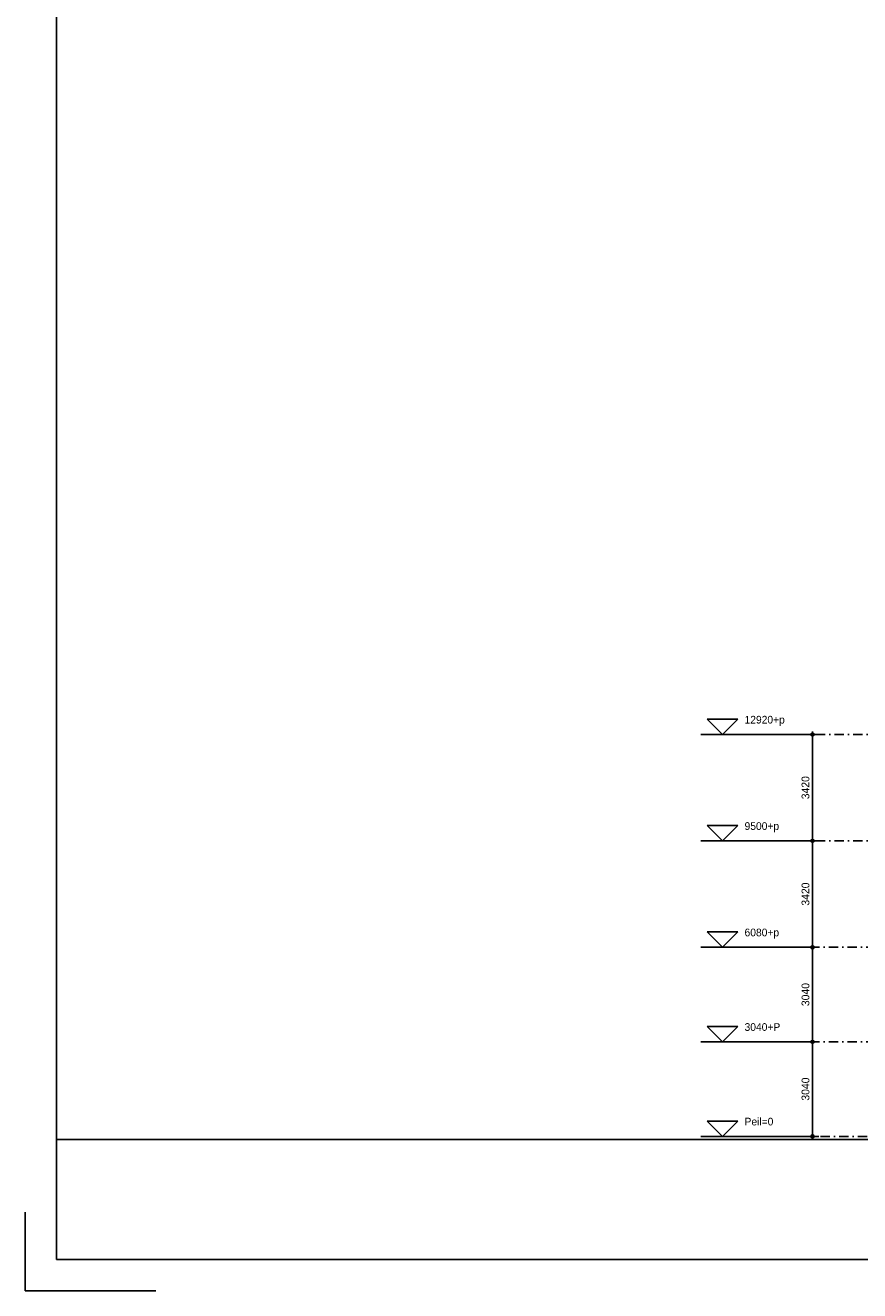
# Model space of a CAD drawing. Extents: x 0 to 140000, y 0 to 84100.
# Tile 1 of 48: x 0 to 26833, y 0 to 40679. Entities that reach past the tile are written whole.
import ezdxf
from ezdxf.enums import TextEntityAlignment as Align

# ---------------------------------------------------------------- set-up
doc = ezdxf.new("R2010")
doc.units = 0
doc.header["$LTSCALE"] = 100
doc.header["$MEASUREMENT"] = 0
doc.header["$PDMODE"] = 35
doc.header["$PDSIZE"] = 100
for name, pattern in [('B0201', [50, 31.25, -6.25, 6.25, -6.25]), ('B0403', [37.5, 25, -12.5]), ('DASHDOTX2', [2, 1, -0.5, 0, -0.5])]:
    doc.linetypes.add(name, pattern=pattern)
doc.layers.get('0').update_dxf_attribs({"linetype": 'CONTINUOUS'})
doc.layers.get('DEFPOINTS').update_dxf_attribs({"linetype": 'CONTINUOUS'})
for name, color, linetype in [('AL$7A---_STRAMIEN', 1, 'B0201'), ('AL11----_GRONDWERK', 4, 'CONTINUOUS'), ('AM$1A---_ALGEMEEN', 1, 'CONTINUOUS'), ('BL$8A---_HULPLIJNEN', 1, 'CONTINUOUS')]:
    doc.layers.add(name, color=color, linetype=linetype)
doc.styles.add('B-01', font='b-gbp')
doc.dimstyles.new('1732', dxfattribs={"dimscale": 100, "dimtxt": 2.5, "dimasz": 1, "dimexe": 0.18, "dimexo": 0.0625, "dimgap": 1, "dimtad": 1, "dimdec": 0, "dimzin": 0, "dimtxsty": 'B-01', "dimblk1": 'B-TOD', "dimblk2": 'B-TOD', "dimsah": 1, "dimcen": 1, "dimse1": 1, "dimse2": 1, "dimclrt": 2, "dimazin": 3, "dimtfac": 1, "dimtdec": 1, "dimtmove": 0, "dimatfit": 3, "dimtolj": 1, "dimtzin": 0})

# ---------------------------------------------------------------- blocks, each defined once
blk = doc.blocks.new('BORDER2')
for p, q in [((0, 0.03), (0, 0)), ((0, 0), (0.03, 0))]:
    blk.add_line(p, q)
blk = doc.blocks.new('BORDER')
at = {"linetype": 'BYBLOCK'}
for p, q in [((0, 1), (0, 0)), ((0, 0), (1, 0))]:
    blk.add_line(p, q, dxfattribs=at)
blk = doc.blocks.new('AS01PM01')
for p, q in [((-7, 7), (7, 7)), ((0, 0), (-7, 7)), ((0, 0), (7, 7)), ((-10, 0), (39.4, 0))]:
    blk.add_line(p, q)
at = {"color": 7, "style": 'B-01'}
blk.add_attdef('PEILM', text='', height=3.5, dxfattribs=at).set_placement((-10, 5), align=Align.RIGHT)
blk.add_attdef('OMSCHR', (10, 5), '', height=3.5, dxfattribs=at)
blk = doc.blocks.new('B-TOD')
for p, q in [((-1, 0), (1, 0)), ((0, -2), (0, 2))]:
    blk.add_line(p, q)
blk.add_circle((0, 0), 0.5)
blk = doc.blocks.new('*D14')
at = {"color": 0, "linetype": 'BYBLOCK'}
blk.add_line((25315, 3948), (25315, 6788), dxfattribs=at)
at = {"layer": 'DEFPOINTS', "color": 0, "linetype": 'BYBLOCK'}
for p in [(25315, 6888), (25486, 6888), (25486, 3848)]:
    blk.add_point(p, dxfattribs=at)
at = {"color": 0, "linetype": 'BYBLOCK', "xscale": 100, "yscale": 100, "zscale": 100}
for p, rotation in [((25315, 6888), 90), ((25315, 3848), 270)]:
    blk.add_blockref('B-TOD', p, dxfattribs=dict(at, rotation=rotation))
at = {"color": 2, "linetype": 'BYBLOCK', "insert": (25090, 5368), "char_height": 250, "attachment_point": 5, "rotation": 90, "style": 'B-01'}
blk.add_mtext('\\A1;3040', dxfattribs=at)
blk = doc.blocks.new('*D13')
at = {"color": 0, "linetype": 'BYBLOCK'}
blk.add_line((25315, 8100), (25315, 10940), dxfattribs=at)
at = {"layer": 'DEFPOINTS', "color": 0, "linetype": 'BYBLOCK'}
for p in [(25315, 11040), (25486, 11040), (25486, 8000)]:
    blk.add_point(p, dxfattribs=at)
at = {"color": 0, "linetype": 'BYBLOCK', "xscale": 100, "yscale": 100, "zscale": 100}
for p, rotation in [((25315, 11040), 90), ((25315, 8000), 270)]:
    blk.add_blockref('B-TOD', p, dxfattribs=dict(at, rotation=rotation))
at = {"color": 2, "linetype": 'BYBLOCK', "insert": (25090, 9520), "char_height": 250, "attachment_point": 5, "rotation": 90, "style": 'B-01'}
blk.add_mtext('\\A1;3040', dxfattribs=at)
blk = doc.blocks.new('*D12')
at = {"color": 0, "linetype": 'BYBLOCK'}
blk.add_line((25315, 11140), (25315, 14360), dxfattribs=at)
at = {"layer": 'DEFPOINTS', "color": 0, "linetype": 'BYBLOCK'}
for p in [(25315, 14460), (25486, 14460), (25486, 11040)]:
    blk.add_point(p, dxfattribs=at)
at = {"color": 0, "linetype": 'BYBLOCK', "xscale": 100, "yscale": 100, "zscale": 100}
for p, rotation in [((25315, 14460), 90), ((25315, 11040), 270)]:
    blk.add_blockref('B-TOD', p, dxfattribs=dict(at, rotation=rotation))
at = {"color": 2, "linetype": 'BYBLOCK', "insert": (25090, 12750), "char_height": 250, "attachment_point": 5, "rotation": 90, "style": 'B-01'}
blk.add_mtext('\\A1;3420', dxfattribs=at)
blk = doc.blocks.new('*D11')
at = {"color": 0, "linetype": 'BYBLOCK'}
blk.add_line((25315, 14560), (25315, 17780), dxfattribs=at)
at = {"layer": 'DEFPOINTS', "color": 0, "linetype": 'BYBLOCK'}
for p in [(25315, 17880), (25486, 17880), (25486, 14460)]:
    blk.add_point(p, dxfattribs=at)
at = {"color": 0, "linetype": 'BYBLOCK', "xscale": 100, "yscale": 100, "zscale": 100}
for p, rotation in [((25315, 17880), 90), ((25315, 14460), 270)]:
    blk.add_blockref('B-TOD', p, dxfattribs=dict(at, rotation=rotation))
at = {"color": 2, "linetype": 'BYBLOCK', "insert": (25090, 16170), "char_height": 250, "attachment_point": 5, "rotation": 90, "style": 'B-01'}
blk.add_mtext('\\A1;3420', dxfattribs=at)

msp = doc.modelspace()

# ---------------------------------------------------------------- linework, layer by layer
at = {"layer": 'AL$7A---_STRAMIEN', "color": 1, "linetype": 'DASHDOTX2', "ltscale": 3}
for p, q in [((79726.4, 17880.4), (25202.9, 17880.4)), ((79726.4, 14460.4), (25202.9, 14460.4)), ((49542.8, 11040.4), (25202.9, 11040.4)), ((49542.8, 8000.4), (25202.9, 8000.4)), ((81078.4, 4960.4), (25200, 4960.4))]:
    msp.add_line(p, q, dxfattribs=at)
at = {"layer": 'AL11----_GRONDWERK'}
msp.add_line((1000, 4860.4), (86714.6, 4860.4), dxfattribs=at)

# ---------------------------------------------------------------- block references
at = {"layer": 'AM$1A---_ALGEMEEN', "xscale": 70.5, "yscale": 70.5, "zscale": 70.5}
for p, values in [((22425.2, 17880.4), {'OMSCHR': '12920+p'}), ((22425.2, 14460.4), {'OMSCHR': '9500+p'}), ((22425.2, 11040.4), {'OMSCHR': '6080+p'}), ((22425.2, 8000.4), {'OMSCHR': '3040+P'}), ((22425.2, 4960.4), {'OMSCHR': 'Peil=0'})]:
    msp.add_blockref('AS01PM01', p, dxfattribs=at).add_auto_attribs(values)
at = {"layer": 'BL$8A---_HULPLIJNEN', "xscale": 140000, "yscale": 84100, "zscale": 140000}
msp.add_blockref('BORDER2', (0, 0), dxfattribs=at)
at = {"layer": 'BL$8A---_HULPLIJNEN', "linetype": 'B0403', "xscale": 138000, "yscale": 82100, "zscale": 138000}
msp.add_blockref('BORDER', (1000, 1000), dxfattribs=at)

# ---------------------------------------------------------------- dimensions: what is measured, and where the dimension line sits
at = {"layer": 'AM$1A---_ALGEMEEN'}
for base, p1, p2, picture, middle in [((25314.9, 17880.4), (25486.5, 14460.4), (25486.5, 17880.4), '*D11', (25089.9, 16170.4)), ((25314.9, 14460.4), (25486.5, 11040.4), (25486.5, 14460.4), '*D12', (25089.9, 12750.4)), ((25314.9, 11040.4), (25486.5, 8000.4), (25486.5, 11040.4), '*D13', (25089.9, 9520.4))]:
    dim = msp.add_linear_dim(base=base, p1=p1, p2=p2, angle=90, dimstyle='1732', dxfattribs=at)
    dim.commit()
    dim.dimension.update_dxf_attribs({"geometry": picture, "text_midpoint": middle})
dim = msp.add_linear_dim(base=(25314.9, 8000.4), p1=(25486.5, 4960.4), p2=(25486.5, 8000.4), angle=90, dimstyle='1732', dxfattribs=at)
dim.commit()
dim.dimension.update_dxf_attribs({"geometry": '*D14', "text_midpoint": (25089.9, 6480.4), "insert": (0, 1112.9)})

doc.saveas('drawing.dxf')
